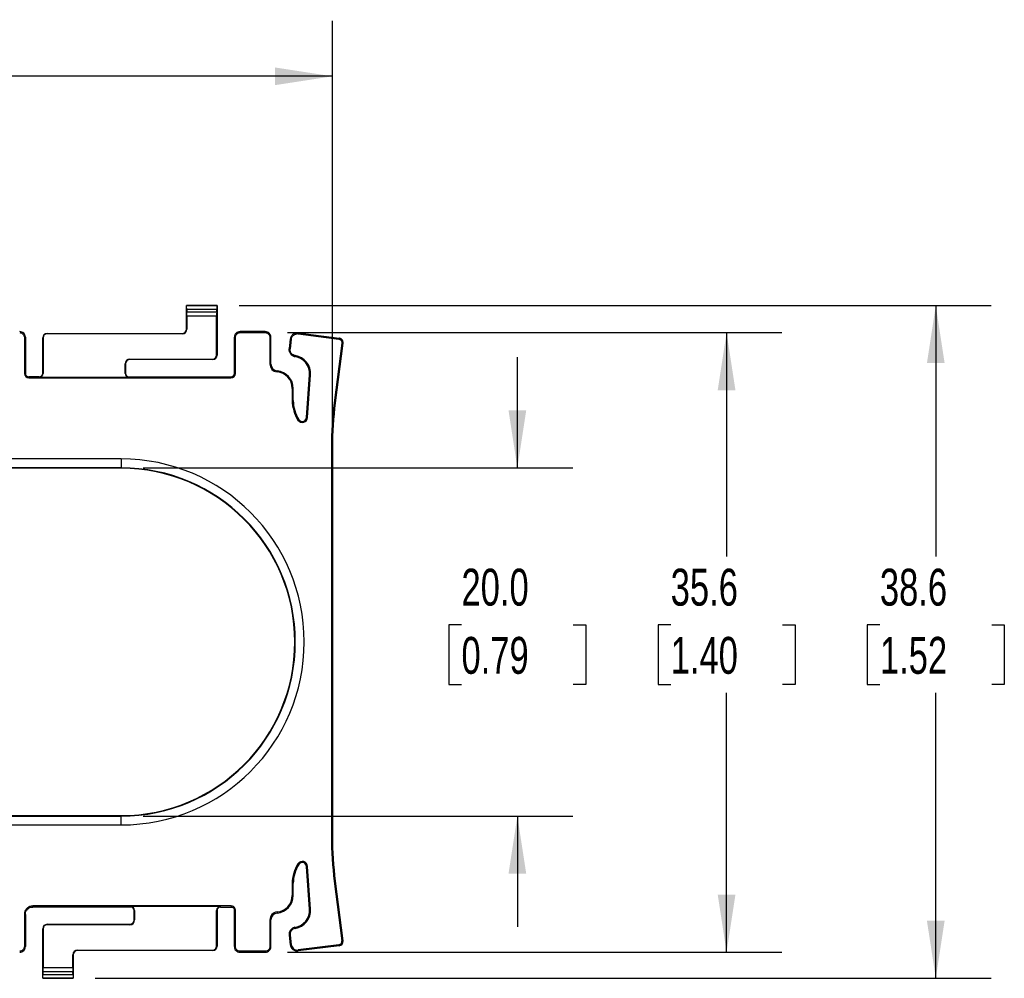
# Model space of a CAD drawing. Header units: millimetres. Extents: x 6 to 273, y 6 to 210.
# Tile 3 of 4: x 150 to 207, y 82 to 137. Entities that reach past the tile are written whole.
import ezdxf

# ---------------------------------------------------------------- set-up
doc = ezdxf.new("R2010")
doc.units = ezdxf.units.MM
doc.layers.add('DIMENSIONS', color=140, linetype='Continuous', lineweight=25)
doc.styles.add('SLDTEXTSTYLE0', font='TXT', dxfattribs={"width": 0.7})
doc.dimstyles.new('SLDDIMSTYLE1', dxfattribs={"dimtxt": 2.158008, "dimasz": 3.302, "dimexe": 0, "dimexo": 0.0625, "dimgap": 0.539502, "dimtad": 0, "dimtih": 1, "dimtoh": 1, "dimrnd": 1e-09, "dimzin": 4, "dimdsep": 46, "dimtxsty": 'SLDTEXTSTYLE0', "dimsah": 1, "dimcen": 0.09, "dimadec": 0, "dimazin": 1, "dimtfac": 1, "dimtmove": 0, "dimatfit": 0, "dimfxl": 0, "dimfrac": 2, "dimtolj": 1, "dimtzin": 12, "dimarcsym": 0})
doc.dimstyles.new('SLDDIMSTYLE2', dxfattribs={"dimtxt": 2.158008, "dimasz": 3.302, "dimexe": 0, "dimexo": 0.0625, "dimgap": 0.539502, "dimtad": 0, "dimtih": 1, "dimtoh": 1, "dimrnd": 1e-09, "dimzin": 12, "dimdsep": 46, "dimtxsty": 'SLDTEXTSTYLE0', "dimsah": 1, "dimcen": 0.09, "dimadec": 0, "dimazin": 3, "dimtfac": 1, "dimtofl": 0, "dimtmove": 0, "dimatfit": 3, "dimfxl": 0, "dimfrac": 2, "dimtolj": 1, "dimtzin": 12, "dimarcsym": 0})

# ---------------------------------------------------------------- blocks, each defined once
blk = doc.blocks.new('_D_1')
at = {"layer": 'DIMENSIONS'}
for p, q in [((178.77, 111.25), (178.77, 117.6)), ((157.312, 111.25), (181.945, 111.25)), ((175.564, 102.25), (174.839, 102.25)), ((174.839, 102.25), (174.839, 98.82)), ((181.976, 102.25), (182.701, 102.25)), ((182.701, 102.25), (182.701, 98.82)), ((174.839, 98.82), (175.564, 98.82)), ((182.701, 98.82), (181.976, 98.82)), ((157.312, 91.271), (181.945, 91.271)), ((178.77, 91.271), (178.77, 84.921))]:
    blk.add_line(p, q, dxfattribs=at)
for points in [[(178.77, 111.25), (179.278, 114.552), (178.262, 114.552)], [(178.77, 91.271), (178.262, 87.969), (179.278, 87.969)]]:
    blk.add_solid(points, dxfattribs=at)
at = {"layer": 'DIMENSIONS', "char_height": 2.1167, "attachment_point": 1, "style": 'SLDTEXTSTYLE0'}
for s, insert in [('20.0', (175.564, 105.462)), ('0.79', (175.564, 101.549))]:
    blk.add_mtext(s, dxfattribs=dict(at, insert=insert))
blk = doc.blocks.new('_D_2')
at = {"layer": 'DIMENSIONS'}
for p, q in [((165.578, 119.007), (193.945, 119.007)), ((190.77, 119.007), (190.77, 106.163)), ((187.564, 102.25), (186.839, 102.25)), ((186.839, 102.25), (186.839, 98.82)), ((193.976, 102.25), (194.701, 102.25)), ((194.701, 102.25), (194.701, 98.82)), ((186.839, 98.82), (187.564, 98.82)), ((190.77, 83.455), (190.77, 98.337)), ((194.701, 98.82), (193.976, 98.82)), ((165.578, 83.455), (193.945, 83.455))]:
    blk.add_line(p, q, dxfattribs=at)
for points in [[(190.77, 119.007), (190.262, 115.705), (191.278, 115.705)], [(190.77, 83.455), (191.278, 86.757), (190.262, 86.757)]]:
    blk.add_solid(points, dxfattribs=at)
at = {"layer": 'DIMENSIONS', "char_height": 2.1167, "attachment_point": 1, "style": 'SLDTEXTSTYLE0'}
for s, insert in [('35.6', (187.564, 105.462)), ('1.40', (187.564, 101.549))]:
    blk.add_mtext(s, dxfattribs=dict(at, insert=insert))
blk = doc.blocks.new('_D_3')
at = {"layer": 'DIMENSIONS'}
for p, q in [((162.811, 120.56), (205.945, 120.56)), ((202.77, 120.56), (202.77, 106.163)), ((199.564, 102.25), (198.839, 102.25)), ((198.839, 102.25), (198.839, 98.82)), ((205.976, 102.25), (206.701, 102.25)), ((206.701, 102.25), (206.701, 98.82)), ((198.839, 98.82), (199.564, 98.82)), ((202.77, 81.962), (202.77, 98.337)), ((206.701, 98.82), (205.976, 98.82)), ((154.561, 81.962), (205.945, 81.962))]:
    blk.add_line(p, q, dxfattribs=at)
for points in [[(202.77, 120.56), (202.262, 117.258), (203.278, 117.258)], [(202.77, 81.962), (203.278, 85.264), (202.262, 85.264)]]:
    blk.add_solid(points, dxfattribs=at)
at = {"layer": 'DIMENSIONS', "char_height": 2.1167, "attachment_point": 1, "style": 'SLDTEXTSTYLE0'}
for s, insert in [('38.6', (199.564, 105.462)), ('1.52', (199.564, 101.549))]:
    blk.add_mtext(s, dxfattribs=dict(at, insert=insert))
blk = doc.blocks.new('_D_4')
at = {"layer": 'DIMENSIONS'}
for p, q in [((43.921, 113.698), (43.921, 136.89)), ((168.163, 113.698), (168.163, 136.89)), ((43.921, 133.715), (100.592, 133.715)), ((103.516, 133.715), (102.792, 133.715)), ((102.792, 133.715), (102.792, 130.285)), ((109.929, 133.715), (110.654, 133.715)), ((110.654, 133.715), (110.654, 130.285)), ((168.163, 133.715), (112.853, 133.715)), ((102.792, 130.285), (103.516, 130.285)), ((110.654, 130.285), (109.929, 130.285))]:
    blk.add_line(p, q, dxfattribs=at)
for points in [[(43.921, 133.715), (47.223, 133.207), (47.223, 134.223)], [(168.163, 133.715), (164.861, 134.223), (164.861, 133.207)]]:
    blk.add_solid(points, dxfattribs=at)
at = {"layer": 'DIMENSIONS', "char_height": 2.1167, "attachment_point": 1, "style": 'SLDTEXTSTYLE0'}
for s, insert in [('124.2', (102.619, 136.926)), ('4.89', (103.516, 133.013))]:
    blk.add_mtext(s, dxfattribs=dict(at, insert=insert))

msp = doc.modelspace()

# ---------------------------------------------------------------- linework, layer by layer
for p, q in [((159.793, 120.56), (159.792, 120.561)), ((159.792, 119.214), (159.792, 120.561)), ((159.792, 120.561), (161.542, 120.561)), ((161.541, 120.56), (159.793, 120.56)), ((159.803, 120.361), (161.532, 120.361)), ((161.542, 120.561), (161.541, 120.56)), ((161.542, 120.561), (161.542, 117.714)), ((161.525, 120.178), (159.81, 120.178)), ((159.817, 119.946), (159.817, 119.214)), ((161.518, 119.946), (159.817, 119.946)), ((161.518, 117.714), (161.518, 119.946)), ((159.792, 119.214), (159.817, 119.214)), ((150.49, 118.74), (150.49, 116.67)), ((150.49, 118.74), (150.549, 118.74)), ((150.549, 118.74), (150.549, 116.67)), ((151.542, 118.714), (151.567, 118.714)), ((151.542, 116.67), (151.542, 118.714)), ((151.567, 118.714), (151.567, 116.67)), ((151.792, 118.939), (151.792, 118.964)), ((151.792, 118.964), (159.542, 118.964)), ((159.542, 118.939), (151.792, 118.939)), ((159.542, 118.939), (159.542, 118.964)), ((162.536, 116.67), (162.536, 118.74)), ((162.536, 118.74), (162.595, 118.74)), ((162.595, 116.67), (162.595, 118.74)), ((162.862, 119.007), (162.862, 119.067)), ((164.308, 119.067), (162.862, 119.067)), ((162.862, 119.007), (164.308, 119.007)), ((164.308, 119.067), (164.308, 119.007)), ((164.575, 118.74), (164.575, 117.205)), ((164.575, 118.74), (164.635, 118.74)), ((164.635, 117.205), (164.635, 118.74)), ((165.744, 118.642), (165.673, 118.089)), ((165.802, 118.634), (165.731, 118.082)), ((165.744, 118.642), (165.802, 118.634)), ((166.147, 118.997), (166.147, 118.937)), ((166.191, 118.935), (166.199, 118.993)), ((166.191, 118.935), (168.538, 118.633)), ((166.199, 118.993), (168.545, 118.692)), ((168.545, 118.692), (168.538, 118.633)), ((165.731, 118.082), (165.673, 118.089)), ((168.708, 118.412), (168.268, 114.985)), ((168.767, 118.404), (168.326, 114.977)), ((168.708, 118.412), (168.767, 118.404)), ((156.542, 117.488), (161.292, 117.488)), ((156.542, 117.464), (156.542, 117.488)), ((161.292, 117.488), (161.292, 117.464)), ((161.542, 117.714), (161.518, 117.714)), ((166.012, 117.636), (166.021, 117.694)), ((156.268, 116.67), (156.268, 117.214)), ((156.292, 117.214), (156.268, 117.214)), ((156.292, 117.214), (156.292, 116.67)), ((161.292, 117.464), (156.542, 117.464)), ((164.635, 117.205), (164.575, 117.205)), ((150.549, 116.67), (150.49, 116.67)), ((150.749, 116.411), (150.749, 116.47)), ((151.342, 116.47), (150.749, 116.47)), ((150.749, 116.411), (162.336, 116.411)), ((151.342, 116.47), (151.342, 116.446)), ((151.342, 116.446), (156.492, 116.446)), ((151.542, 116.67), (151.567, 116.67)), ((156.268, 116.67), (156.292, 116.67)), ((156.492, 116.446), (156.492, 116.47)), ((156.492, 116.47), (162.336, 116.47)), ((162.336, 116.47), (162.336, 116.411)), ((162.595, 116.67), (162.536, 116.67)), ((164.994, 116.813), (164.989, 116.754)), ((166.681, 114.142), (166.846, 116.588)), ((166.74, 114.138), (166.905, 116.584)), ((166.905, 116.584), (166.846, 116.588)), ((165.854, 115.81), (165.854, 115.109)), ((165.854, 115.81), (165.913, 115.81)), ((165.913, 115.109), (165.913, 115.81)), ((165.854, 115.109), (165.913, 115.109)), ((168.268, 114.985), (168.326, 114.977)), ((166.74, 114.138), (166.681, 114.142)), ((166.233, 114.026), (166.184, 113.994)), ((168.104, 112.428), (168.163, 112.428)), ((168.104, 112.428), (168.104, 90.093)), ((168.163, 112.428), (168.163, 90.093)), ((156.042, 111.761), (56.042, 111.761)), ((156.042, 111.761), (156.042, 111.25)), ((156.042, 111.25), (56.042, 111.25)), ((156.042, 111.226), (56.042, 111.226)), ((156.042, 111.25), (156.042, 111.226)), ((56.042, 91.296), (156.042, 91.296)), ((56.042, 91.271), (156.042, 91.271)), ((156.042, 91.271), (156.042, 91.296)), ((156.042, 90.761), (156.042, 91.271)), ((56.042, 90.761), (156.042, 90.761)), ((168.104, 90.093), (168.163, 90.093)), ((166.184, 88.527), (166.233, 88.495)), ((166.681, 88.379), (166.74, 88.383)), ((166.846, 85.933), (166.681, 88.379)), ((166.905, 85.937), (166.74, 88.383)), ((168.268, 87.537), (168.326, 87.544)), ((168.326, 87.544), (168.767, 84.117)), ((165.854, 87.412), (165.913, 87.412)), ((165.854, 87.412), (165.854, 86.711)), ((165.913, 86.711), (165.913, 87.412)), ((168.268, 87.537), (168.708, 84.109)), ((165.913, 86.711), (165.854, 86.711)), ((162.362, 86.11), (150.972, 86.11)), ((150.972, 86.051), (150.972, 86.11)), ((156.592, 86.051), (150.972, 86.051)), ((161.742, 86.075), (156.592, 86.075)), ((156.592, 86.075), (156.592, 86.051)), ((156.817, 85.851), (156.792, 85.851)), ((156.792, 85.308), (156.792, 85.851)), ((156.817, 85.851), (156.817, 85.308)), ((161.518, 83.808), (161.518, 85.851)), ((161.542, 85.851), (161.518, 85.851)), ((161.542, 85.851), (161.542, 83.808)), ((161.742, 86.051), (161.742, 86.075)), ((161.742, 86.051), (162.362, 86.051)), ((162.362, 86.11), (162.362, 86.051)), ((162.536, 83.781), (162.536, 85.878)), ((162.536, 85.878), (162.595, 85.878)), ((162.595, 83.781), (162.595, 85.878)), ((166.905, 85.937), (166.846, 85.933)), ((150.49, 85.628), (150.49, 83.781)), ((150.49, 85.628), (150.549, 85.628)), ((150.549, 85.628), (150.549, 83.781)), ((156.792, 85.308), (156.817, 85.308)), ((164.575, 85.316), (164.635, 85.316)), ((164.575, 85.316), (164.575, 83.781)), ((164.635, 83.781), (164.635, 85.316)), ((164.989, 85.767), (164.994, 85.708)), ((151.542, 84.808), (151.567, 84.808)), ((151.542, 81.961), (151.542, 84.808)), ((151.567, 84.808), (151.567, 82.575)), ((151.792, 85.033), (151.792, 85.058)), ((151.792, 85.058), (156.542, 85.058)), ((156.542, 85.033), (151.792, 85.033)), ((156.542, 85.058), (156.542, 85.033)), ((166.021, 84.827), (166.012, 84.885)), ((165.673, 84.432), (165.731, 84.44)), ((165.673, 84.432), (165.744, 83.879)), ((165.731, 84.44), (165.802, 83.887)), ((150.549, 83.781), (150.49, 83.781)), ((161.542, 83.808), (161.518, 83.808)), ((162.595, 83.781), (162.536, 83.781)), ((164.635, 83.781), (164.575, 83.781)), ((165.802, 83.887), (165.744, 83.879)), ((168.538, 83.888), (166.191, 83.587)), ((168.545, 83.83), (166.199, 83.528)), ((168.538, 83.888), (168.545, 83.83)), ((168.767, 84.117), (168.708, 84.109)), ((153.292, 83.308), (153.268, 83.308)), ((153.268, 82.575), (153.268, 83.308)), ((153.292, 83.308), (153.292, 81.961)), ((153.542, 83.582), (153.542, 83.558)), ((153.542, 83.582), (161.292, 83.582)), ((161.292, 83.558), (153.542, 83.558)), ((161.292, 83.582), (161.292, 83.558)), ((164.308, 83.514), (162.862, 83.514)), ((162.862, 83.455), (162.862, 83.514)), ((162.862, 83.455), (164.308, 83.455)), ((164.308, 83.514), (164.308, 83.455)), ((166.199, 83.528), (166.191, 83.587)), ((151.567, 82.575), (153.268, 82.575)), ((151.542, 81.961), (151.543, 81.962)), ((153.292, 81.961), (151.542, 81.961)), ((151.543, 81.962), (153.291, 81.962)), ((153.282, 82.16), (151.553, 82.16)), ((151.56, 82.343), (153.275, 82.343)), ((153.291, 81.962), (153.292, 81.961))]:
    msp.add_line(p, q)
for centre, radius, start, end in [((159.542, 119.214), 0.274, 270, 0), ((159.542, 119.214), 0.25, 270, 0), ((151.792, 118.714), 0.25, 90, 180), ((151.792, 118.714), 0.226, 90, 180), ((166.147, 118.59), 0.407, 82.676, 90), ((166.147, 118.59), 0.347, 82.676, 90), ((156.542, 117.214), 0.274, 90, 180), ((161.292, 117.714), 0.226, 270, 0), ((161.292, 117.714), 0.25, 270, 0), ((165.855, 116.655), 0.993, 356.1301, 80.9256), ((165.855, 116.655), 1.053, 356.1301, 80.9256), ((156.542, 117.214), 0.25, 90, 180), ((165.028, 117.205), 0.453, 180, 265.0284), ((165.028, 117.205), 0.393, 180, 265.0284), ((150.749, 116.67), 0.259, 180, 270), ((150.749, 116.67), 0.2, 180, 270), ((151.342, 116.67), 0.224, 270, 0), ((151.342, 116.67), 0.2, 270, 0), ((156.492, 116.67), 0.224, 180, 270), ((156.492, 116.67), 0.2, 180, 270), ((162.336, 116.67), 0.259, 270, 0), ((162.336, 116.67), 0.2, 270, 360), ((164.907, 115.81), 0.947, 0, 85.0284), ((164.907, 115.81), 1.007, 0, 85.0284), ((167.907, 115.109), 2.053, 180, 212.9201), ((167.907, 115.109), 1.993, 180, 212.9201), ((188.157, 112.428), 20.053, 172.676, 180), ((188.157, 112.428), 19.993, 172.676, 180), ((166.438, 114.158), 0.303, 212.9201, 356.1301), ((166.438, 114.158), 0.243, 212.9201, 356.1301), ((156.042, 101.261), 10.5, 270, 90), ((156.042, 101.261), 9.99, 270, 90), ((156.042, 101.261), 9.965, 270, 90), ((188.157, 90.093), 20.053, 180, 187.324), ((188.157, 90.093), 19.993, 180, 187.324), ((167.907, 87.412), 2.053, 147.0799, 180), ((167.907, 87.412), 1.993, 147.0799, 180), ((166.438, 88.363), 0.303, 3.8699, 147.0799), ((166.438, 88.363), 0.243, 3.8699, 147.0799), ((164.907, 86.711), 0.947, 274.9716, 0), ((164.907, 86.711), 1.007, 274.9716, 0), ((156.592, 85.851), 0.224, 0, 90), ((156.592, 85.851), 0.2, 0, 90), ((161.742, 85.851), 0.224, 90, 180), ((161.742, 85.851), 0.2, 90, 180), ((165.855, 85.866), 0.993, 279.0744, 3.8699), ((165.855, 85.866), 1.053, 279.0744, 3.8699), ((156.542, 85.308), 0.274, 270, 0), ((156.542, 85.308), 0.25, 270, 0), ((165.028, 85.316), 0.453, 94.9716, 180), ((165.028, 85.316), 0.393, 94.9716, 180), ((151.792, 84.808), 0.25, 90, 180), ((151.792, 84.808), 0.226, 90, 180), ((166.076, 84.484), 0.407, 99.0744, 187.324), ((166.076, 84.484), 0.347, 99.0744, 187.324), ((161.292, 83.808), 0.226, 270, 0), ((161.292, 83.808), 0.25, 270, 0), ((166.147, 83.931), 0.407, 187.324, 277.324), ((166.147, 83.931), 0.347, 187.324, 277.324), ((168.513, 84.084), 0.197, 277.324, 7.324), ((168.513, 84.084), 0.257, 277.324, 7.324), ((153.542, 83.308), 0.274, 90, 180), ((153.542, 83.308), 0.25, 90, 180)]:
    msp.add_arc(centre, radius, start, end)
for centre, start_param, end_param in [((159.792, 120.311), 4.914327, 6.195919), ((159.814, 120.411), 1.771574, 2.763631), ((161.521, 120.411), 3.519555, 4.511612), ((161.542, 120.311), 0.087266, 1.368858), ((159.806, 119.946), 4.712389, 5.905223), ((161.529, 119.946), 0.377962, 1.570796), ((151.556, 82.575), 3.519555, 4.712389), ((153.279, 82.575), 1.570796, 2.763631), ((151.542, 82.211), 3.228859, 4.510451), ((151.564, 82.111), 0.377962, 1.370019), ((153.271, 82.111), 4.913166, 5.905223), ((153.292, 82.211), 1.772735, 3.054326)]:
    msp.add_ellipse(centre, major_axis=(0, 0.25), ratio=0.043661, start_param=start_param, end_param=end_param)
for points, knots in [([(150.549, 118.74), (150.549, 118.782), (150.532, 118.868), (150.459, 118.977), (150.351, 119.05), (150.265, 119.067), (150.223, 119.067)], [0, 0, 0, 0, 0.248088, 0.499942, 0.75131, 1.000001, 1.000001, 1.000001, 1.000001]), ([(150.223, 119.007), (150.257, 119.007), (150.328, 118.994), (150.416, 118.934), (150.476, 118.845), (150.49, 118.775), (150.49, 118.74)], [0, 0, 0, 0, 0.24869, 0.500058, 0.751912, 1.000001, 1.000001, 1.000001, 1.000001]), ([(162.862, 119.067), (162.82, 119.067), (162.734, 119.05), (162.625, 118.977), (162.553, 118.868), (162.536, 118.783), (162.536, 118.74)], [0, 0, 0, 0, 0.248088, 0.499942, 0.75131, 1.000001, 1.000001, 1.000001, 1.000001]), ([(162.595, 118.74), (162.595, 118.775), (162.609, 118.845), (162.668, 118.934), (162.757, 118.994), (162.828, 119.007), (162.862, 119.007)], [0, 0, 0, 0, 0.24869, 0.500059, 0.751912, 1.000001, 1.000001, 1.000001, 1.000001]), ([(164.635, 118.74), (164.635, 118.782), (164.618, 118.868), (164.545, 118.977), (164.436, 119.05), (164.351, 119.067), (164.308, 119.067)], [0, 0, 0, 0, 0.248088, 0.499942, 0.75131, 1.000001, 1.000001, 1.000001, 1.000001]), ([(164.308, 119.007), (164.343, 119.007), (164.413, 118.994), (164.502, 118.934), (164.562, 118.845), (164.575, 118.775), (164.575, 118.74)], [0, 0, 0, 0, 0.24869, 0.500059, 0.751912, 1.000001, 1.000001, 1.000001, 1.000001]), ([(166.147, 118.997), (166.134, 118.997), (166.108, 118.995), (166.071, 118.99), (166.036, 118.982), (166.002, 118.97), (165.968, 118.956), (165.926, 118.933), (165.877, 118.897), (165.827, 118.844), (165.787, 118.783), (165.758, 118.716), (165.747, 118.667), (165.744, 118.642)], [0, 0, 0, 0, 0.0625, 0.125, 0.1875, 0.25, 0.3125, 0.375, 0.5, 0.625, 0.75, 0.875, 1.000001, 1.000001, 1.000001, 1.000001]), ([(165.802, 118.634), (165.805, 118.656), (165.815, 118.698), (165.839, 118.755), (165.873, 118.807), (165.916, 118.852), (165.958, 118.883), (165.994, 118.903), (166.023, 118.915), (166.052, 118.925), (166.082, 118.932), (166.114, 118.936), (166.136, 118.937), (166.147, 118.937)], [0, 0, 0, 0, 0.125001, 0.250001, 0.375001, 0.500001, 0.625001, 0.687501, 0.750001, 0.812501, 0.875001, 0.937501, 1.000001, 1.000001, 1.000001, 1.000001]), ([(168.538, 118.633), (168.551, 118.631), (168.577, 118.625), (168.612, 118.609), (168.643, 118.587), (168.67, 118.559), (168.69, 118.526), (168.704, 118.49), (168.711, 118.452), (168.71, 118.426), (168.708, 118.412), (168.708, 118.412)], [-0.000138, -0.000138, -0.000138, -0.000138, 0.124862, 0.249862, 0.374862, 0.499862, 0.624862, 0.749862, 0.874862, 0.999862, 0.999999, 0.999999, 0.999999, 0.999999]), ([(168.767, 118.404), (168.769, 118.422), (168.77, 118.457), (168.761, 118.506), (168.744, 118.552), (168.717, 118.595), (168.682, 118.632), (168.642, 118.661), (168.597, 118.681), (168.563, 118.689), (168.545, 118.692)], [0, 0, 0, 0, 0.125, 0.25, 0.375, 0.5, 0.625, 0.75, 0.875, 0.9999994, 0.9999994, 0.9999994, 0.9999994]), ([(165.673, 118.089), (165.669, 118.062), (165.668, 118.009), (165.68, 117.933), (165.707, 117.86), (165.748, 117.793), (165.8, 117.735), (165.864, 117.688), (165.933, 117.654), (165.984, 117.64), (166.012, 117.636)], [-0.000002, -0.000002, -0.000002, -0.000002, 0.125, 0.25, 0.375, 0.5, 0.625, 0.75, 0.875, 1, 1, 1, 1]), ([(166.021, 117.694), (165.998, 117.698), (165.954, 117.71), (165.895, 117.739), (165.84, 117.779), (165.796, 117.829), (165.761, 117.885), (165.738, 117.949), (165.727, 118.013), (165.728, 118.058), (165.731, 118.082)], [-0.000003, -0.000003, -0.000003, -0.000003, 0.124997, 0.249997, 0.374997, 0.499997, 0.624997, 0.749997, 0.874997, 1, 1, 1, 1]), ([(150.972, 86.11), (150.91, 86.11), (150.784, 86.086), (150.622, 85.978), (150.514, 85.817), (150.49, 85.69), (150.49, 85.628)], [0, 0, 0, 0, 0.247175, 0.499816, 0.752807, 1, 1, 1, 1]), ([(150.549, 85.628), (150.549, 85.682), (150.571, 85.794), (150.665, 85.935), (150.807, 86.029), (150.918, 86.051), (150.972, 86.051)], [0, 0, 0, 0, 0.247193, 0.500184, 0.752825, 1, 1, 1, 1]), ([(162.595, 85.878), (162.595, 85.918), (162.574, 85.999), (162.484, 86.089), (162.403, 86.11), (162.362, 86.11)], [0.0000009, 0.0000009, 0.0000009, 0.0000009, 0.3320887, 0.6668868, 1.0000001, 1.0000001, 1.0000001, 1.0000001]), ([(162.362, 86.051), (162.392, 86.051), (162.453, 86.035), (162.52, 85.969), (162.536, 85.907), (162.536, 85.878)], [0.0000011, 0.0000011, 0.0000011, 0.0000011, 0.3331142, 0.6679123, 1.0000002, 1.0000002, 1.0000002, 1.0000002]), ([(150.49, 83.781), (150.49, 83.746), (150.476, 83.676), (150.416, 83.587), (150.327, 83.528), (150.257, 83.514), (150.223, 83.514)], [0, 0, 0, 0, 0.24869, 0.500059, 0.751912, 1.000001, 1.000001, 1.000001, 1.000001]), ([(150.223, 83.455), (150.265, 83.455), (150.351, 83.471), (150.459, 83.544), (150.532, 83.653), (150.549, 83.739), (150.549, 83.781)], [0, 0, 0, 0, 0.248088, 0.499942, 0.75131, 1.000001, 1.000001, 1.000001, 1.000001]), ([(162.536, 83.781), (162.536, 83.739), (162.553, 83.653), (162.625, 83.544), (162.734, 83.472), (162.82, 83.455), (162.862, 83.455)], [0, 0, 0, 0, 0.248088, 0.499942, 0.75131, 1.000001, 1.000001, 1.000001, 1.000001]), ([(162.862, 83.514), (162.828, 83.514), (162.757, 83.528), (162.668, 83.587), (162.609, 83.676), (162.595, 83.747), (162.595, 83.781)], [0, 0, 0, 0, 0.24869, 0.500059, 0.751912, 1.000001, 1.000001, 1.000001, 1.000001]), ([(164.575, 83.781), (164.575, 83.746), (164.562, 83.676), (164.502, 83.587), (164.413, 83.528), (164.343, 83.514), (164.308, 83.514)], [0, 0, 0, 0, 0.24869, 0.500059, 0.751912, 1.000001, 1.000001, 1.000001, 1.000001]), ([(164.308, 83.455), (164.351, 83.455), (164.436, 83.471), (164.545, 83.544), (164.618, 83.653), (164.635, 83.739), (164.635, 83.781)], [0, 0, 0, 0, 0.248088, 0.499942, 0.75131, 1.000001, 1.000001, 1.000001, 1.000001])]:
    msp.add_open_spline(points, degree=3, knots=knots)

# ---------------------------------------------------------------- dimensions: what is measured, and where the dimension line sits
at = {"layer": 'DIMENSIONS'}
dim = msp.add_linear_dim(base=(168.163, 133.715), p1=(43.921, 112.428), p2=(168.163, 112.428), dimstyle='SLDDIMSTYLE2', dxfattribs=at)
dim.commit()
dim.dimension.update_dxf_attribs({"geometry": '_D_4', "text_midpoint": (106.723, 133.715), "dimtype": 160})
for base, p1, p2, dimstyle, picture, middle in [((202.77, 81.962), (161.541, 120.56), (153.291, 81.962), 'SLDDIMSTYLE2', '_D_3', (202.77, 102.25)), ((190.77, 83.455), (164.308, 119.007), (164.308, 83.455), 'SLDDIMSTYLE2', '_D_2', (190.77, 102.25)), ((178.77, 91.271), (156.042, 111.25), (156.042, 91.271), 'SLDDIMSTYLE1', '_D_1', (178.77, 102.25))]:
    dim = msp.add_linear_dim(base=base, p1=p1, p2=p2, angle=90, dimstyle=dimstyle, dxfattribs=at)
    dim.commit()
    dim.dimension.update_dxf_attribs({"geometry": picture, "text_midpoint": middle, "dimtype": 160})

doc.saveas('drawing.dxf')
